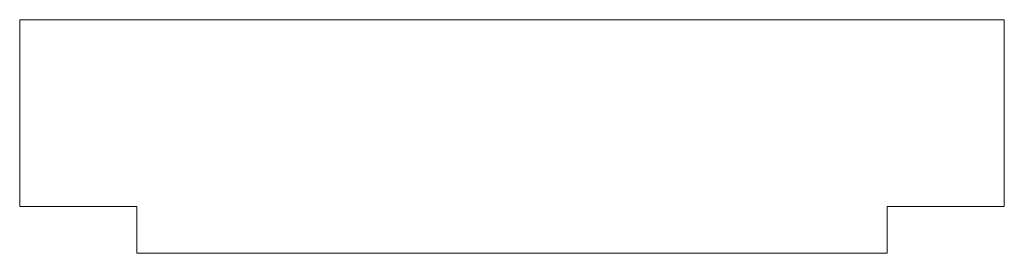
# Model space of a CAD drawing. Header units: millimetres. Extents: x -30 to 222, y 0 to 60.
import ezdxf

# ---------------------------------------------------------------- set-up
doc = ezdxf.new("R2010")
doc.units = ezdxf.units.MM
doc.linetypes.add('K5LT_THIN', pattern=[0])

msp = doc.modelspace()

# ---------------------------------------------------------------- linework, layer by layer
at = {"color": 7, "linetype": 'K5LT_THIN', "lineweight": 18}
for p, q in [((-30, 59.7), (-30, 50.2)), ((222, 59.7), (-30, 59.7)), ((222, 50.2), (222, 59.7)), ((-30, 50.2), (-30, 48)), ((-30, 48), (-30, 12)), ((222, 48), (222, 50.2)), ((222, 12), (222, 48)), ((-30, 12), (0, 12)), ((0, 12), (0, 0)), ((192, 0), (192, 12)), ((192, 12), (222, 12)), ((0, 0), (192, 0))]:
    msp.add_line(p, q, dxfattribs=at)

doc.saveas('drawing.dxf')
